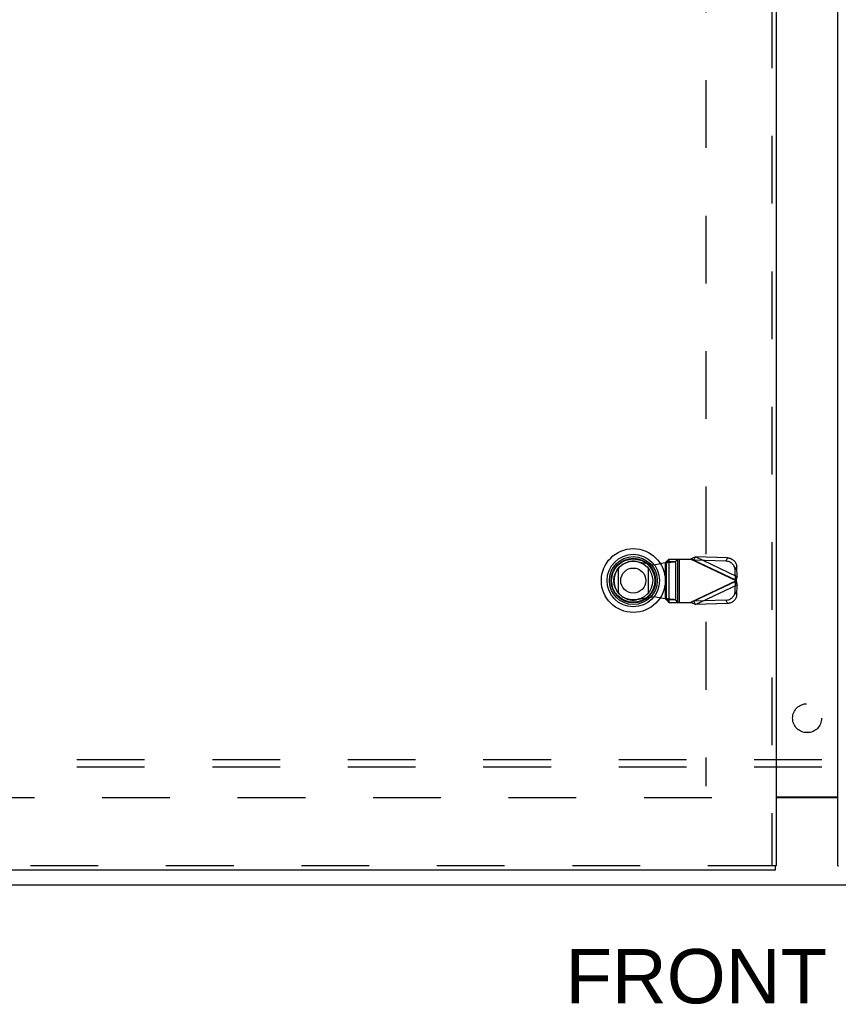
# Model space of a CAD drawing. Header units: inches. Extents: x 0 to 212, y 0 to 138.
# Tile 55 of 256: x 52 to 66, y 36 to 53. Entities that reach past the tile are written whole.
import ezdxf

# ---------------------------------------------------------------- set-up
doc = ezdxf.new("R2010")
doc.units = ezdxf.units.IN
doc.header["$LTSCALE"] = 11.6875
doc.header["$MEASUREMENT"] = 0
doc.linetypes.add('HIDDEN', pattern=[0.2, 0.1, -0.1])
doc.layers.get('0').update_dxf_attribs({"linetype": 'CONTINUOUS'})
for name, color, linetype in [('DEFAULT_2', 8, 'HIDDEN'), ('DIMENSIONS', 7, 'CONTINUOUS'), ('LEFTHAND_DOOR_ASSEMBLY', 7, 'CONTINUOUS'), ('RIGHTHAND_DOOR_ASSEMBLY', 7, 'CONTINUOUS'), ('SUBPANEL', 7, 'CONTINUOUS')]:
    doc.layers.add(name, color=color, linetype=linetype)
doc.styles.get("Standard").update_dxf_attribs({"font": 'arial.ttf'})

msp = doc.modelspace()

# ---------------------------------------------------------------- linework, layer by layer
at = {"color": 3, "linetype": 'Continuous'}
msp.add_line((64.602, 39.836), (65.665, 39.836), dxfattribs=at)
at = {"color": 7, "linetype": 'Continuous'}
for p, q in [((65.665, 39.821), (64.602, 39.821)), ((35.186, 38.321), (95.082, 38.321))]:
    msp.add_line(p, q, dxfattribs=at)
at = {"layer": 'DEFAULT_2', "color": 8, "linetype": 'HIDDEN'}
for p, q in [((63.384, 96.619), (63.384, 40.022)), ((63.488, 39.821), (36.884, 39.821))]:
    msp.add_line(p, q, dxfattribs=at)
at = {"layer": 'LEFTHAND_DOOR_ASSEMBLY', "color": 8, "linetype": 'HIDDEN'}
for p, q in [((64.527, 97.996), (64.527, 38.646)), ((62.196, 43.898), (62.49, 43.844)), ((62.49, 43.844), (62.687, 43.882)), ((62.687, 43.882), (62.722, 43.885)), ((62.687, 43.882), (62.687, 43.255)), ((62.745, 43.943), (62.706, 43.901)), ((62.706, 43.901), (62.861, 43.901)), ((62.706, 43.237), (62.706, 43.901)), ((62.745, 43.943), (63.12, 43.943)), ((62.749, 43.943), (62.749, 43.195)), ((62.861, 43.901), (62.9, 43.943)), ((62.861, 43.901), (62.861, 43.237)), ((62.904, 43.195), (62.904, 43.943)), ((62.923, 43.943), (62.923, 43.195)), ((63.907, 43.569), (63.12, 43.943)), ((63.178, 43.924), (63.205, 43.981)), ((63.732, 43.906), (63.178, 43.924)), ((63.178, 43.924), (63.898, 43.582)), ((63.759, 43.963), (63.205, 43.981)), ((63.925, 43.638), (63.205, 43.981)), ((63.759, 43.963), (63.732, 43.906)), ((63.892, 43.754), (63.919, 43.811)), ((63.898, 43.582), (63.892, 43.754)), ((63.925, 43.638), (63.919, 43.811)), ((63.907, 43.569), (63.12, 43.195)), ((63.898, 43.556), (63.178, 43.214)), ((63.892, 43.384), (63.898, 43.556)), ((63.925, 43.638), (63.898, 43.582)), ((63.898, 43.556), (63.925, 43.499)), ((63.205, 43.157), (63.925, 43.499)), ((63.919, 43.327), (63.892, 43.384)), ((63.919, 43.327), (63.925, 43.499)), ((62.49, 43.293), (62.196, 43.24)), ((62.687, 43.255), (62.49, 43.293)), ((62.861, 43.237), (62.706, 43.237)), ((62.706, 43.237), (62.745, 43.195)), ((62.745, 43.195), (63.12, 43.195)), ((62.9, 43.195), (62.861, 43.237)), ((63.12, 43.195), (63.139, 43.201)), ((63.139, 43.201), (63.158, 43.207)), ((63.732, 43.232), (63.178, 43.214)), ((63.205, 43.157), (63.178, 43.214)), ((63.759, 43.175), (63.205, 43.157)), ((63.732, 43.232), (63.759, 43.175)), ((64.589, 38.646), (35.802, 38.646))]:
    msp.add_line(p, q, dxfattribs=at)
at = {"layer": 'LEFTHAND_DOOR_ASSEMBLY', "color": 3, "linetype": 'Continuous'}
for p, q in [((64.602, 97.996), (64.602, 38.646)), ((64.589, 38.571), (35.802, 38.571))]:
    msp.add_line(p, q, dxfattribs=at)
at = {"layer": 'LEFTHAND_DOOR_ASSEMBLY', "color": 7, "linetype": 'Continuous'}
for p, q in [((61.878, 43.355), (61.878, 43.786)), ((62.39, 43.786), (62.39, 43.355)), ((64.602, 38.646), (64.589, 38.646)), ((64.589, 38.571), (64.589, 38.646))]:
    msp.add_line(p, q, dxfattribs=at)
at = {"layer": 'LEFTHAND_DOOR_ASSEMBLY', "color": 8, "linetype": 'HIDDEN'}
for points in [[(62.706, 43.901), (62.705, 43.899), (62.704, 43.896), (62.702, 43.894), (62.699, 43.892), (62.697, 43.889), (62.694, 43.887), (62.69, 43.885), (62.687, 43.882)], [(62.722, 43.885), (62.739, 43.886), (62.755, 43.888), (62.771, 43.889), (62.786, 43.89), (62.8, 43.892), (62.813, 43.893), (62.825, 43.894), (62.835, 43.896), (62.844, 43.897), (62.851, 43.898), (62.857, 43.9), (62.861, 43.901)], [(63.12, 43.943), (63.134, 43.949), (63.148, 43.956), (63.163, 43.963), (63.177, 43.969), (63.191, 43.975), (63.205, 43.981)], [(63.178, 43.924), (63.168, 43.927), (63.158, 43.93), (63.149, 43.934), (63.12, 43.943)], [(63.892, 43.754), (63.891, 43.769), (63.888, 43.783), (63.884, 43.797), (63.879, 43.811), (63.872, 43.824), (63.863, 43.837), (63.854, 43.848), (63.843, 43.859), (63.832, 43.869), (63.819, 43.878), (63.806, 43.886), (63.792, 43.893), (63.778, 43.898), (63.763, 43.902), (63.748, 43.905), (63.732, 43.906)], [(63.759, 43.963), (63.775, 43.961), (63.79, 43.959), (63.805, 43.955), (63.819, 43.95), (63.833, 43.943), (63.846, 43.935), (63.859, 43.926), (63.87, 43.916), (63.881, 43.905), (63.89, 43.893), (63.899, 43.881), (63.906, 43.867), (63.911, 43.854), (63.915, 43.84), (63.918, 43.825), (63.919, 43.811)], [(63.903, 43.575), (63.901, 43.578), (63.9, 43.58), (63.898, 43.582)], [(63.898, 43.556), (63.9, 43.558), (63.901, 43.56), (63.903, 43.562), (63.904, 43.564), (63.907, 43.569)], [(63.907, 43.569), (63.906, 43.571), (63.903, 43.575)], [(63.917, 43.604), (63.91, 43.581), (63.907, 43.569)], [(63.907, 43.569), (63.914, 43.545), (63.917, 43.533), (63.92, 43.522), (63.923, 43.51), (63.925, 43.499)], [(63.925, 43.638), (63.923, 43.627), (63.92, 43.616), (63.917, 43.604)], [(63.732, 43.232), (63.748, 43.233), (63.763, 43.236), (63.778, 43.24), (63.792, 43.245), (63.806, 43.251), (63.819, 43.259), (63.832, 43.268), (63.843, 43.278), (63.854, 43.289), (63.863, 43.301), (63.872, 43.314), (63.879, 43.327), (63.884, 43.341), (63.888, 43.355), (63.891, 43.369), (63.892, 43.384)], [(62.861, 43.237), (62.857, 43.238), (62.851, 43.239), (62.844, 43.241), (62.835, 43.242), (62.825, 43.243), (62.813, 43.245), (62.8, 43.246), (62.786, 43.247), (62.771, 43.249), (62.755, 43.25), (62.739, 43.251), (62.722, 43.253), (62.687, 43.255)], [(62.706, 43.237), (62.705, 43.239), (62.704, 43.241), (62.702, 43.244), (62.699, 43.246), (62.697, 43.248), (62.694, 43.251), (62.69, 43.253), (62.687, 43.255)], [(63.205, 43.157), (63.191, 43.163), (63.177, 43.169), (63.163, 43.175), (63.148, 43.182), (63.134, 43.188), (63.12, 43.195)], [(63.158, 43.207), (63.168, 43.21), (63.178, 43.214)], [(63.919, 43.327), (63.918, 43.312), (63.915, 43.298), (63.911, 43.284), (63.906, 43.27), (63.899, 43.257), (63.89, 43.244), (63.881, 43.233), (63.87, 43.222), (63.859, 43.212), (63.846, 43.203), (63.833, 43.195), (63.819, 43.188), (63.805, 43.183), (63.79, 43.179), (63.775, 43.176), (63.759, 43.175)]]:
    msp.add_lwpolyline(points, dxfattribs=at)
at = {"layer": 'LEFTHAND_DOOR_ASSEMBLY', "color": 7, "linetype": 'Continuous'}
for radius in [0.551, 0.453, 0.413, 0.384, 0.374, 0.335, 0.217]:
    msp.add_circle((62.134, 43.571), radius, dxfattribs=at)
at = {"layer": 'LEFTHAND_DOOR_ASSEMBLY', "color": 8, "linetype": 'HIDDEN'}
msp.add_arc((62.136, 43.569), 0.335, 79.673, 280.327, dxfattribs=at)
at = {"layer": 'RIGHTHAND_DOOR_ASSEMBLY', "color": 3, "linetype": 'Continuous'}
msp.add_line((65.665, 38.646), (65.665, 97.996), dxfattribs=at)
at = {"layer": 'RIGHTHAND_DOOR_ASSEMBLY', "color": 7, "linetype": 'Continuous'}
msp.add_line((65.665, 38.646), (65.678, 38.646), dxfattribs=at)
at = {"layer": 'SUBPANEL', "color": 8, "linetype": 'HIDDEN'}
for p, q in [((91.102, 40.477), (39.165, 40.477)), ((91.102, 40.352), (39.165, 40.352))]:
    msp.add_line(p, q, dxfattribs=at)
msp.add_circle((65.134, 41.196), 0.25, dxfattribs=at)

# ---------------------------------------------------------------- texts
at = {"layer": 'DIMENSIONS', "color": 2, "linetype": 'Continuous', "insert": (65.076, 37.211), "char_height": 0.9375, "width": 8.204, "attachment_point": 2, "line_spacing_factor": 0.9}
msp.add_mtext('FRONT VIEW', dxfattribs=at)

doc.saveas('drawing.dxf')
